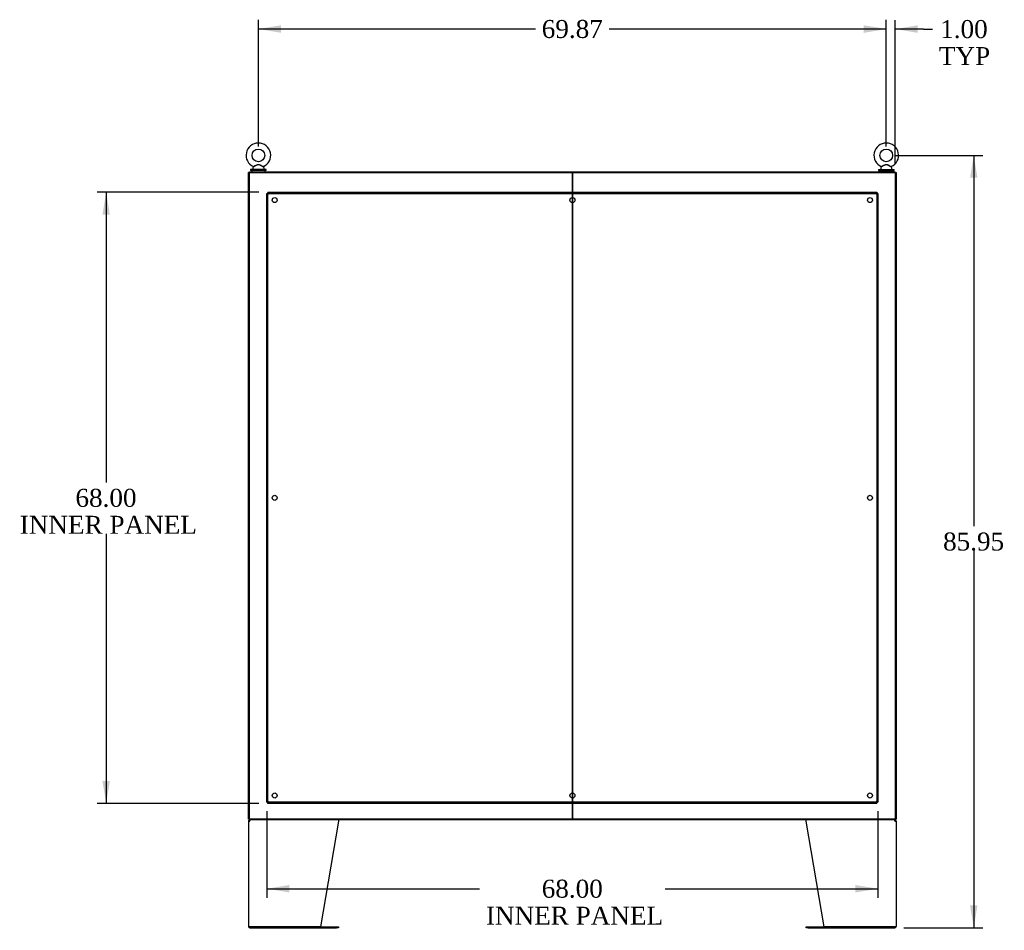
# Model space of a CAD drawing. Header units: inches. Extents: x 2 to 538, y -2 to 358.
# Tile 21 of 25: x 317 to 426, y 146 to 247. Entities that reach past the tile are written whole.
import ezdxf
from ezdxf.enums import TextEntityAlignment as Align
from ezdxf.lldxf.tags import DXFTag

# ---------------------------------------------------------------- set-up
doc = ezdxf.new("R2010")
doc.units = ezdxf.units.IN
doc.header["$MEASUREMENT"] = 0
for name, color, linetype in [('COM43135', 7, 'Continuous'), ('COM50677-1', 7, 'Continuous'), ('COM55602-2', 7, 'Continuous'), ('COM70112-4', 7, 'Continuous'), ('COM71182-2', 7, 'Continuous'), ('COM71183-4', 7, 'Continuous'), ('COM71187-2', 7, 'Continuous'), ('Default', 7, 'Continuous'), ('QLB20185', 7, 'Continuous'), ('SCS86415', 7, 'Continuous'), ('WAF25377', 7, 'Continuous'), ('WAM254785', 7, 'Continuous')]:
    doc.layers.add(name, color=color, linetype=linetype)
doc.styles.add('SEACAD_Times_New_Roman', font='times.ttf')
tags = doc.linetypes.add('HIDDEN2', pattern=[0.1875, 0.125, -0.0625]).pattern_tags.tags
tags[6:7] = [DXFTag(74, 4), DXFTag(75, 0), DXFTag(340, '0'), DXFTag(46, 0.0), DXFTag(50, 0.0), DXFTag(44, 0.0), DXFTag(45, 0.0)]
tags[4:5] = [DXFTag(74, 4), DXFTag(75, 0), DXFTag(340, '0'), DXFTag(46, 0.0), DXFTag(50, 0.0), DXFTag(44, 0.0), DXFTag(45, 0.0)]
doc.dimstyles.new('HAMMOND_(STH_-_540x360)', dxfattribs={"dimtxt": 2, "dimasz": 2.5, "dimexe": 1, "dimexo": 1, "dimgap": 0.5, "dimtad": 0, "dimtih": 1, "dimtoh": 1, "dimzin": 0, "dimdsep": 46, "dimtxsty": 'SEACAD_Times_New_Roman', "dimblk1": '_SE_FILLED', "dimblk2": '_SE_FILLED', "dimsah": 1, "dimcen": 1, "dimadec": 0, "dimazin": 0, "dimtfac": 0.8, "dimtofl": 0, "dimtmove": 0, "dimatfit": 3, "dimfxl": 1, "dimtolj": 1, "dimtzin": 0, "dimarcsym": 0})

# ---------------------------------------------------------------- blocks, each defined once
blk = doc.blocks.new('SE4')
at = {"layer": 'COM43135', "color": 7, "linetype": 'HIDDEN2'}
for p, q in [((344.24, 160.3), (344.24, 228.05)), ((344.24, 228.05), (344.36, 228.05)), ((344.36, 228.17), (412.11, 228.17)), ((344.36, 228.17), (344.36, 228.05)), ((344.36, 160.3), (344.36, 228.05)), ((344.36, 228.05), (412.11, 228.05)), ((344.42, 227.99), (344.36, 228.05)), ((344.36, 228.05), (344.36, 228.05)), ((344.36, 228.05), (344.42, 227.99)), ((344.36, 228.05), (344.36, 228.05)), ((344.42, 227.99), (344.42, 227.99)), ((344.42, 227.99), (344.42, 227.99)), ((412.11, 228.05), (412.05, 227.99)), ((412.05, 227.99), (412.11, 228.05)), ((412.05, 227.99), (412.05, 227.99)), ((412.05, 227.99), (412.05, 227.99)), ((412.11, 228.17), (412.11, 228.05)), ((412.11, 228.05), (412.11, 160.3)), ((412.24, 228.05), (412.11, 228.05)), ((412.11, 228.05), (412.11, 228.05)), ((412.11, 228.05), (412.11, 228.05)), ((412.24, 228.05), (412.24, 160.3)), ((344.24, 160.3), (344.36, 160.3)), ((344.42, 160.36), (344.36, 160.3)), ((344.36, 160.3), (344.42, 160.36)), ((412.11, 160.3), (344.36, 160.3)), ((344.36, 160.17), (344.36, 160.3)), ((344.36, 160.3), (344.36, 160.3)), ((344.36, 160.3), (344.36, 160.3)), ((412.11, 160.17), (344.36, 160.17)), ((344.42, 160.36), (344.42, 160.36)), ((344.42, 160.36), (344.42, 160.36)), ((412.05, 160.36), (412.05, 160.36)), ((412.05, 160.36), (412.05, 160.36)), ((412.11, 160.3), (412.05, 160.36)), ((412.05, 160.36), (412.11, 160.3)), ((412.11, 160.17), (412.11, 160.3)), ((412.24, 160.3), (412.11, 160.3)), ((412.11, 160.3), (412.11, 160.3)), ((412.11, 160.3), (412.11, 160.3))]:
    blk.add_line(p, q, dxfattribs=at)
for centre in [(345.11, 227.3), (378.24, 227.3), (411.36, 227.3), (345.11, 194.17), (411.36, 194.17), (345.11, 161.05), (378.24, 161.05), (411.36, 161.05)]:
    blk.add_circle(centre, 0.281, dxfattribs=at)
for centre, start, end in [((345.08, 229.31), 238.8388, 243.6607), ((343.1, 227.34), 26.3393, 31.1612), ((413.38, 227.34), 148.8388, 153.6607), ((411.4, 229.31), 296.3393, 301.1612), ((345.08, 159.04), 116.3393, 121.1612), ((343.1, 161.01), 328.8388, 333.6607), ((413.38, 161.01), 206.3393, 211.1612), ((411.4, 159.04), 58.8388, 63.6607)]:
    blk.add_arc(centre, 1.48, start, end, dxfattribs=at)
at = {"layer": 'COM50677-1', "color": 7, "linetype": 'Continuous'}
blk.add_line((414.17, 228.36), (414.17, 228.36), dxfattribs=at)
blk.add_arc((413.99, 230.17), 0.185, 0, 5.96, dxfattribs=at)
at = {"layer": 'COM55602-2', "color": 7, "linetype": 'Continuous'}
for p, q in [((342.21, 158.19), (342.21, 146.47)), ((342.21, 158.19), (342.35, 158.19)), ((342.31, 158.22), (342.24, 158.27)), ((342.35, 158.23), (342.35, 158.33)), ((342.35, 158.19), (342.35, 158.27)), ((342.35, 158.19), (342.35, 158.19)), ((352.21, 158.19), (350.21, 146.42)), ((352.21, 158.27), (352.21, 158.19)), ((404.27, 158.19), (404.27, 158.27)), ((406.27, 146.42), (404.27, 158.19)), ((414.13, 158.23), (414.13, 158.33)), ((414.13, 158.27), (414.13, 158.19)), ((414.13, 158.19), (414.27, 158.19)), ((414.13, 158.19), (414.13, 158.19)), ((414.16, 158.22), (414.24, 158.27)), ((414.27, 158.19), (414.27, 146.47)), ((342.35, 146.42), (342.21, 146.42)), ((342.21, 146.42), (342.35, 146.42)), ((350.21, 146.42), (342.35, 146.42)), ((342.35, 146.42), (351.99, 146.42)), ((342.35, 146.33), (351.99, 146.33)), ((351.99, 146.42), (352.21, 146.42)), ((352.21, 146.33), (351.99, 146.33)), ((352.21, 146.42), (352.21, 146.33)), ((404.27, 146.33), (404.27, 146.42)), ((404.27, 146.42), (404.49, 146.42)), ((404.49, 146.33), (404.27, 146.33)), ((404.49, 146.42), (414.13, 146.42)), ((404.49, 146.33), (414.13, 146.33)), ((414.13, 146.42), (406.27, 146.42)), ((414.13, 146.42), (414.26, 146.42)), ((414.26, 146.42), (414.13, 146.42))]:
    blk.add_line(p, q, dxfattribs=at)
for centre, radius, start, end in [((342.35, 158.19), 0.143, 142.4162, 180), ((342.35, 158.19), 0.143, 90, 142.4162), ((342.35, 158.19), 0.048, 142.4162, 180), ((342.35, 158.19), 0.048, 90.0001, 142.416), ((414.13, 158.19), 0.143, 37.5838, 90), ((414.13, 158.19), 0.048, 37.584, 89.9999), ((414.13, 158.19), 0.048, 0, 37.5838), ((414.13, 158.19), 0.143, 0, 37.5838), ((342.35, 146.47), 0.143, 180, 199.6129), ((342.35, 146.47), 0.143, 199.6129, 270), ((414.13, 146.47), 0.143, 270, 340.3871), ((414.13, 146.47), 0.143, 340.3871, 0)]:
    blk.add_arc(centre, radius, start, end, dxfattribs=at)
for centre, major_axis, start_param, end_param in [((342.35, 146.47), (0.143, 0), 3.141593, 3.483903), ((414.13, 146.47), (-0.143, 0), 2.799282, 3.141593)]:
    blk.add_ellipse(centre, major_axis=major_axis, ratio=0.99836, start_param=start_param, end_param=end_param, dxfattribs=at)
for points in [[(342.35, 158.27), (342.36, 158.29), (342.37, 158.31), (342.39, 158.32), (342.4, 158.33), (342.41, 158.33)], [(352.2, 158.33), (352.2, 158.33), (352.2, 158.32), (352.2, 158.31), (352.2, 158.29), (352.21, 158.27)], [(404.27, 158.27), (404.27, 158.29), (404.27, 158.31), (404.28, 158.32), (404.28, 158.33), (404.28, 158.33)], [(414.07, 158.33), (414.08, 158.33), (414.09, 158.32), (414.11, 158.31), (414.12, 158.29), (414.13, 158.27)]]:
    blk.add_open_spline(points, degree=3, knots=[0, 0, 0, 0, 0.5, 0.5, 1, 1, 1, 1], dxfattribs=at)
at = {"layer": 'COM70112-4', "color": 7, "linetype": 'Continuous'}
for p, q in [((342.3, 230.45), (414.17, 230.45)), ((342.3, 230.36), (342.3, 230.45)), ((378.23, 230.36), (378.25, 230.36)), ((414.17, 230.36), (414.17, 230.45)), ((414.17, 230.36), (414.17, 230.36))]:
    blk.add_line(p, q, dxfattribs=at)
at = {"layer": 'COM71182-2', "color": 7, "linetype": 'Continuous'}
for p, q in [((342.21, 158.42), (342.21, 230.36)), ((342.3, 230.36), (342.21, 230.36)), ((414.17, 230.36), (414.17, 158.42)), ((414.17, 230.36), (414.27, 230.36)), ((414.27, 230.36), (414.27, 158.42)), ((414.17, 159.7), (414.17, 159.7)), ((342.3, 158.42), (342.21, 158.42)), ((414.17, 158.42), (414.27, 158.42))]:
    blk.add_line(p, q, dxfattribs=at)
at = {"layer": 'COM71183-4', "color": 7, "linetype": 'Continuous'}
for p, q in [((414.17, 159.67), (414.17, 159.67)), ((342.3, 158.42), (342.3, 158.33)), ((414.17, 158.33), (342.3, 158.33)), ((378.25, 158.42), (378.23, 158.42)), ((414.17, 158.42), (414.17, 158.42)), ((414.17, 158.42), (414.17, 158.33))]:
    blk.add_line(p, q, dxfattribs=at)
at = {"layer": 'COM71187-2', "color": 7, "linetype": 'Continuous'}
for p, q in [((342.3, 158.42), (342.3, 230.36)), ((342.3, 230.36), (378.09, 230.36)), ((378.09, 230.36), (378.23, 230.36)), ((378.24, 158.42), (378.24, 230.36)), ((378.24, 230.36), (378.24, 158.42)), ((378.25, 230.36), (378.38, 230.36)), ((378.38, 230.36), (414.17, 230.36)), ((414.17, 230.36), (414.17, 158.42)), ((378.09, 158.42), (342.3, 158.42)), ((378.23, 158.42), (378.09, 158.42)), ((378.38, 158.42), (378.25, 158.42)), ((414.17, 158.42), (378.38, 158.42))]:
    blk.add_line(p, q, dxfattribs=at)
at = {"layer": 'QLB20185', "color": 7, "linetype": 'Continuous'}
for p, q in [((414.17, 162.92), (414.17, 162.92)), ((414.17, 160.42), (414.17, 160.42))]:
    blk.add_line(p, q, dxfattribs=at)
at = {"layer": 'SCS86415', "color": 7, "linetype": 'Continuous'}
for p, q in [((342.68, 230.87), (342.68, 230.75)), ((342.76, 230.99), (342.69, 230.91)), ((343.91, 230.91), (343.85, 230.99)), ((343.93, 230.75), (343.93, 230.87)), ((412.55, 230.87), (412.55, 230.75)), ((412.63, 230.99), (412.56, 230.91)), ((413.79, 230.91), (413.72, 230.99)), ((413.8, 230.75), (413.8, 230.87))]:
    blk.add_line(p, q, dxfattribs=at)
for centre in [(343.3, 232.28), (413.17, 232.28)]:
    blk.add_circle(centre, 0.704, dxfattribs=at)
for centre, radius, start, end in [((343.3, 232.28), 1.37, 90, 245.9951), ((343.3, 232.28), 1.37, 294.001, 90), ((413.17, 232.28), 1.37, 90, 245.9951), ((413.17, 232.28), 1.37, 294.001, 90), ((342.74, 230.87), 0.06, 140.3214, 180), ((342.74, 230.75), 0.06, 180, 270), ((343.87, 231.01), 0.03, 62.2972, 242.1084), ((343.87, 230.75), 0.06, 270, 0), ((343.87, 230.87), 0.06, 0, 39.6786), ((412.61, 230.87), 0.06, 140.3214, 180), ((412.61, 230.75), 0.06, 180, 270), ((413.74, 231.01), 0.03, 62.2972, 242.1084), ((413.74, 230.75), 0.06, 270, 0), ((413.74, 230.87), 0.06, 0, 39.6786)]:
    blk.add_arc(centre, radius, start, end, dxfattribs=at)
for points, knots in [([(342.74, 231.04), (342.74, 231.04), (342.74, 231.04), (342.74, 231.04), (342.77, 231.05), (342.85, 231.09), (342.9, 231.11), (343.01, 231.17), (343.06, 231.19), (343.18, 231.24), (343.25, 231.26), (343.34, 231.26), (343.38, 231.25), (343.44, 231.23), (343.47, 231.22), (343.56, 231.19), (343.61, 231.16), (343.72, 231.1), (343.77, 231.08), (343.84, 231.04), (343.86, 231.03), (343.86, 231.04), (343.86, 231.04), (343.86, 231.04)], [0.4341316, 0.4341316, 0.4341316, 0.4341316, 0.4375, 0.4375, 0.5, 0.5, 0.5625, 0.5625, 0.625, 0.625, 0.6875, 0.6875, 0.71875, 0.71875, 0.75, 0.75, 0.8125, 0.8125, 0.875, 0.875, 0.9375, 0.9375, 0.9436464, 0.9436464, 0.9436464, 0.9436464]), ([(343.85, 230.99), (343.85, 230.99), (343.83, 231), (343.77, 231.03), (343.72, 231.06), (343.64, 231.1), (343.61, 231.12), (343.56, 231.15), (343.53, 231.16), (343.47, 231.19), (343.44, 231.21), (343.38, 231.23), (343.35, 231.24), (343.29, 231.24), (343.25, 231.24), (343.19, 231.22), (343.16, 231.21), (343.07, 231.17), (343.02, 231.13), (342.91, 231.08), (342.86, 231.05), (342.78, 231.01), (342.76, 230.99), (342.75, 230.99), (342.75, 230.99), (342.75, 230.99)], [0.0683017, 0.0683017, 0.0683017, 0.0683017, 0.125, 0.125, 0.1875, 0.1875, 0.21875, 0.21875, 0.25, 0.25, 0.28125, 0.28125, 0.3125, 0.3125, 0.34375, 0.34375, 0.375, 0.375, 0.4375, 0.4375, 0.5, 0.5, 0.5625, 0.5625, 0.5685641, 0.5685641, 0.5685641, 0.5685641]), ([(412.62, 231.04), (412.62, 231.04), (412.62, 231.04), (412.62, 231.04), (412.64, 231.05), (412.72, 231.09), (412.77, 231.11), (412.88, 231.17), (412.94, 231.19), (413.06, 231.24), (413.12, 231.26), (413.22, 231.26), (413.25, 231.25), (413.31, 231.23), (413.34, 231.22), (413.43, 231.19), (413.49, 231.16), (413.59, 231.1), (413.64, 231.08), (413.71, 231.04), (413.73, 231.03), (413.73, 231.04), (413.73, 231.04), (413.73, 231.04)], [0.4341316, 0.4341316, 0.4341316, 0.4341316, 0.4375, 0.4375, 0.5, 0.5, 0.5625, 0.5625, 0.625, 0.625, 0.6875, 0.6875, 0.71875, 0.71875, 0.75, 0.75, 0.8125, 0.8125, 0.875, 0.875, 0.9375, 0.9375, 0.9436464, 0.9436464, 0.9436464, 0.9436464]), ([(413.72, 230.99), (413.72, 230.99), (413.7, 231), (413.64, 231.03), (413.59, 231.06), (413.51, 231.1), (413.49, 231.12), (413.43, 231.15), (413.4, 231.16), (413.35, 231.19), (413.32, 231.21), (413.26, 231.23), (413.22, 231.24), (413.16, 231.24), (413.13, 231.24), (413.06, 231.22), (413.03, 231.21), (412.95, 231.17), (412.89, 231.13), (412.78, 231.08), (412.73, 231.05), (412.66, 231.01), (412.63, 230.99), (412.63, 230.99), (412.63, 230.99), (412.63, 230.99)], [0.0683017, 0.0683017, 0.0683017, 0.0683017, 0.125, 0.125, 0.1875, 0.1875, 0.21875, 0.21875, 0.25, 0.25, 0.28125, 0.28125, 0.3125, 0.3125, 0.34375, 0.34375, 0.375, 0.375, 0.4375, 0.4375, 0.5, 0.5, 0.5625, 0.5625, 0.5685641, 0.5685641, 0.5685641, 0.5685641])]:
    blk.add_open_spline(points, degree=3, knots=knots, dxfattribs=at)
at = {"layer": 'WAF25377', "color": 7, "linetype": 'Continuous'}
for p, q in [((344.18, 230.69), (342.43, 230.69)), ((342.43, 230.69), (342.43, 230.58)), ((344.18, 230.58), (342.43, 230.58)), ((344.18, 230.58), (344.18, 230.69)), ((412.3, 230.69), (414.05, 230.69)), ((412.3, 230.69), (412.3, 230.58)), ((412.3, 230.58), (414.05, 230.58)), ((414.05, 230.58), (414.05, 230.69))]:
    blk.add_line(p, q, dxfattribs=at)
at = {"layer": 'WAM254785', "color": 7, "linetype": 'Continuous'}
for p, q in [((342.55, 230.58), (342.55, 230.45)), ((344.05, 230.45), (344.05, 230.58)), ((412.42, 230.58), (412.42, 230.45)), ((413.92, 230.45), (413.92, 230.58))]:
    blk.add_line(p, q, dxfattribs=at)
blk = doc.blocks.new('DMBLK3830')
at = {"layer": 'Default', "linetype": 'Continuous'}
for points in [[(345.8, 246.75), (343.3, 246.34), (345.8, 245.92)], [(410.67, 246.75), (410.67, 245.92), (413.17, 246.34)]]:
    blk.add_hatch(color=7, dxfattribs=at).paths.add_polyline_path(points)
at = {"layer": 'Default', "color": 7, "linetype": 'Continuous'}
for p, q in [((343.3, 233.28), (343.3, 247.34)), ((413.17, 233.28), (413.17, 247.34)), ((343.3, 246.34), (374.13, 246.34)), ((382.35, 246.34), (413.17, 246.34))]:
    blk.add_line(p, q, dxfattribs=at)
at = {"layer": 'Default', "color": 7, "linetype": 'Continuous', "style": 'SEACAD_Times_New_Roman'}
blk.add_text('69.87', height=2, dxfattribs=at).set_placement((374.83, 247.34), align=Align.TOP_LEFT)
blk = doc.blocks.new('_SE_FILLED')
at = {"color": 0}
blk.add_line((0, 0), (-1, 0), dxfattribs=at)
blk.add_solid([(0, 0), (-1, -0.1665), (-1, 0.1665), (0, 0)], dxfattribs=at)
blk = doc.blocks.new('DMBLK3852')
at = {"layer": 'Default', "linetype": 'Continuous'}
for points in [[(410.67, 246.75), (410.67, 245.91), (413.17, 246.33)], [(416.67, 246.75), (414.17, 246.33), (416.67, 245.91)]]:
    blk.add_hatch(color=7, dxfattribs=at).paths.add_polyline_path(points)
at = {"layer": 'Default', "color": 7, "linetype": 'Continuous'}
for p, q in [((413.17, 233.28), (413.17, 247.33)), ((414.17, 231.36), (414.17, 247.33)), ((413.17, 246.33), (408.17, 246.33)), ((417.33, 246.33), (414.17, 246.33)), ((417.33, 246.33), (418.33, 246.33))]:
    blk.add_line(p, q, dxfattribs=at)
at = {"layer": 'Default', "color": 7, "linetype": 'Continuous', "style": 'SEACAD_Times_New_Roman'}
for s, p in [('1.00', (419.17, 247.33)), ('TYP', (419.03, 244.33))]:
    blk.add_text(s, height=2, dxfattribs=at).set_placement(p, align=Align.TOP_LEFT)
blk = doc.blocks.new('DMBLK3853')
at = {"layer": 'Default', "linetype": 'Continuous'}
for points in [[(423.32, 229.78), (422.9, 232.28), (422.49, 229.78)], [(423.32, 148.83), (422.49, 148.83), (422.9, 146.33)]]:
    blk.add_hatch(color=7, dxfattribs=at).paths.add_polyline_path(points)
at = {"layer": 'Default', "color": 7, "linetype": 'Continuous'}
for p, q in [((414.17, 232.28), (423.9, 232.28)), ((422.9, 232.28), (422.9, 191.01)), ((422.9, 188.31), (422.9, 146.33)), ((415.13, 146.33), (423.9, 146.33))]:
    blk.add_line(p, q, dxfattribs=at)
at = {"layer": 'Default', "color": 7, "linetype": 'Continuous', "style": 'SEACAD_Times_New_Roman'}
blk.add_text('85.95', height=2, dxfattribs=at).set_placement((419.49, 190.31), align=Align.TOP_LEFT)
blk = doc.blocks.new('DMBLK3857')
at = {"layer": 'Default', "linetype": 'Continuous'}
for points in [[(325.94, 225.67), (326.77, 225.67), (326.36, 228.17)], [(325.94, 162.67), (326.36, 160.17), (326.77, 162.67)]]:
    blk.add_hatch(color=7, dxfattribs=at).paths.add_polyline_path(points)
at = {"layer": 'Default', "color": 7, "linetype": 'Continuous'}
for p, q in [((343.36, 228.17), (325.36, 228.17)), ((326.36, 228.17), (326.36, 195.87)), ((326.36, 190.17), (326.36, 160.17)), ((343.36, 160.17), (325.36, 160.17))]:
    blk.add_line(p, q, dxfattribs=at)
at = {"layer": 'Default', "color": 7, "linetype": 'Continuous', "style": 'SEACAD_Times_New_Roman'}
for s, p in [('68.00', (322.94, 195.17)), ('INNER PANEL', (316.74, 192.17))]:
    blk.add_text(s, height=2, dxfattribs=at).set_placement(p, align=Align.TOP_LEFT)
blk = doc.blocks.new('DMBLK3858')
at = {"layer": 'Default', "linetype": 'Continuous'}
for points in [[(346.74, 150.26), (346.74, 151.09), (344.24, 150.68)], [(409.74, 150.26), (412.24, 150.68), (409.74, 151.09)]]:
    blk.add_hatch(color=7, dxfattribs=at).paths.add_polyline_path(points)
at = {"layer": 'Default', "color": 7, "linetype": 'Continuous'}
for p, q in [((344.24, 159.3), (344.24, 149.68)), ((412.24, 159.3), (412.24, 149.68)), ((344.24, 150.68), (367.92, 150.68)), ((388.56, 150.68), (412.24, 150.68))]:
    blk.add_line(p, q, dxfattribs=at)
at = {"layer": 'Default', "color": 7, "linetype": 'Continuous', "style": 'SEACAD_Times_New_Roman'}
for s, p in [('68.00', (374.83, 151.68)), ('INNER PANEL', (368.62, 148.68))]:
    blk.add_text(s, height=2, dxfattribs=at).set_placement(p, align=Align.TOP_LEFT)

msp = doc.modelspace()

# ---------------------------------------------------------------- block references
at = {"layer": 'Default'}
msp.add_blockref('SE4', (0, 0), dxfattribs=at)

# ---------------------------------------------------------------- dimensions: what is measured, and where the dimension line sits
at = {"layer": 'Default', "color": 7, "linetype": 'Continuous'}
for base, p1, p2, angle, text, picture, middle, dimtype in [((343.301, 246.337), (343.301, 232.284), (413.174, 232.284), 0, '\\A1;<>', 'DMBLK3830', (378.237, 246.337), 161), ((422.9022, 146.3295), (413.1739, 232.2836), (414.1259, 146.3295), 90, '\\A1;<>', 'DMBLK3853', (422.9022, 189.3065), 160), ((326.356, 228.174), (344.364, 228.174), (344.364, 160.174), 270, '\\A1;<>\\PINNER PANEL', 'DMBLK3857', (326.356, 194.174), 161), ((344.239, 150.676), (344.239, 160.3), (412.239, 160.3), 0, '\\A1;<>\\PINNER PANEL', 'DMBLK3858', (378.239, 150.676), 161)]:
    dim = msp.add_linear_dim(base=base, p1=p1, p2=p2, angle=angle, text=text, dimstyle='HAMMOND_(STH_-_540x360)', dxfattribs=at)
    dim.commit()
    dim.dimension.update_dxf_attribs({"geometry": picture, "text_midpoint": middle, "dimtype": dimtype})
dim = msp.add_linear_dim(base=(413.174, 246.331), p1=(414.174, 230.359), p2=(413.174, 232.284), text='\\A1;<>\\PTYP', dimstyle='HAMMOND_(STH_-_540x360)', override={"dimtmove": 1}, dxfattribs=at)
dim.commit()
dim.dimension.update_dxf_attribs({"geometry": 'DMBLK3852', "text_midpoint": (418.325, 246.331), "dimtype": 160})

doc.saveas('drawing.dxf')
